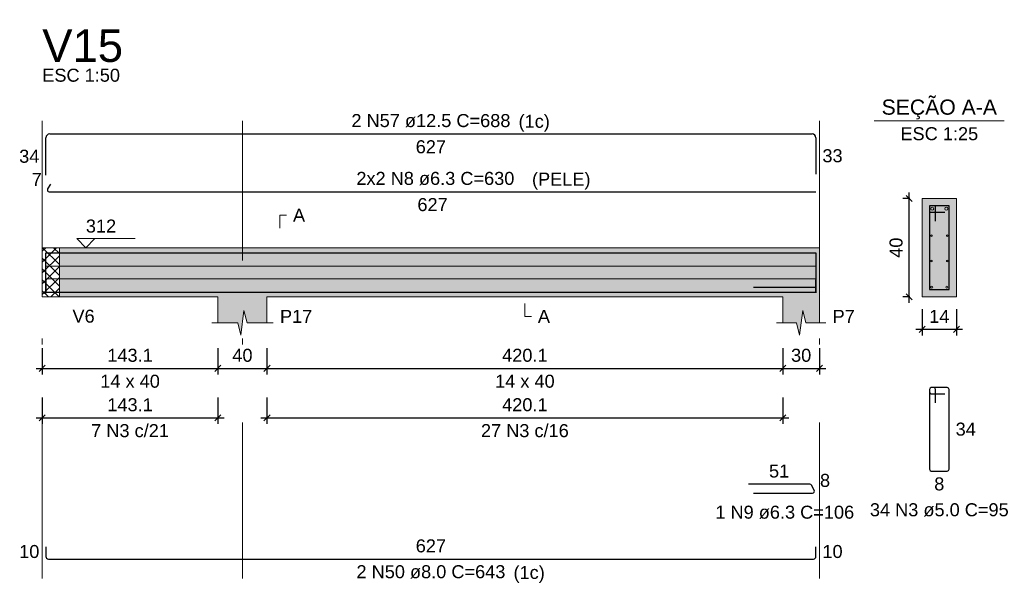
# Model space of a CAD drawing. Header units: millimetres. Extents: x 1852 to 2571, y -668 to -390.
# Tile 72 of 84: x 2505 to 2521, y -495 to -486. Entities that reach past the tile are written whole.
import ezdxf

# ---------------------------------------------------------------- set-up
doc = ezdxf.new("R2010")
doc.units = ezdxf.units.MM
doc.linetypes.add('DASHDOT', pattern=[25.4, 12.7, -6.35, 0, -6.35])
for name, color, linetype, lineweight in [('Descrição da armadura', 7, 'Continuous', 5), ('DT-Arm complementar', 5, 'Continuous', 5), ('DT-Barras na forma', 1, 'Continuous', 30), ('DT-Barras no corte', 5, 'Continuous', 5), ('DT-Barras rebatidas', 1, 'Continuous', 30), ('DT-Cotas', 9, 'Continuous', 5), ('DT-Forma', 5, 'Continuous', 5), ('DT-Hachura forma vigas', 252, 'Continuous', 5), ('DT-Hachura intersecção vigas', 9, 'Continuous', 5), ('DT-Hachura seção vigas', 252, 'Continuous', 5), ('DT-Pontilhado', 9, 'DASHDOT', 5), ('DT-Textos', 7, 'Continuous', 5), ('DT-Título', 250, 'Continuous', 20), ('Textos armaduras', 7, 'Continuous', 5)]:
    doc.layers.add(name, color=color, linetype=linetype, lineweight=lineweight)
doc.styles.add('ARIAL', font='arial.ttf')
doc.styles.get("Standard").update_dxf_attribs({"font": 'arial.ttf'})
doc.dimstyles.new('UM_25.000000', dxfattribs={"dimtxt": 0.18, "dimasz": 0.1, "dimexe": 0.1, "dimexo": 0.2, "dimgap": 0, "dimtad": 1, "dimtih": 1, "dimtoh": 1, "dimdec": 1, "dimlfac": 25, "dimzin": 0, "dimdsep": 46, "dimtxsty": 'Standard', "dimcen": 0.09, "dimdle": 0.1, "dimadec": 1, "dimazin": 2, "dimtfac": 1, "dimtdec": 4, "dimtofl": 0, "dimtmove": 0, "dimatfit": 3, "dimfxl": 1, "dimtolj": 1, "dimarcsym": 0})
doc.dimstyles.new('UM_50.000000', dxfattribs={"dimtxt": 0.18, "dimasz": 0.1, "dimexe": 0.1, "dimexo": 0.2, "dimgap": 0, "dimtad": 1, "dimtih": 1, "dimtoh": 1, "dimdec": 1, "dimlfac": 50, "dimzin": 0, "dimdsep": 46, "dimtxsty": 'Standard', "dimcen": 0.09, "dimdle": 0.1, "dimadec": 1, "dimazin": 2, "dimtfac": 1, "dimtdec": 4, "dimtofl": 0, "dimtmove": 0, "dimatfit": 3, "dimfxl": 1, "dimtolj": 1, "dimarcsym": 0})

# ---------------------------------------------------------------- blocks, each defined once
blk = doc.blocks.new('_Oblique')
at = {"color": 0, "linetype": 'ByBlock', "lineweight": -2}
blk.add_line((-0.5, -0.5), (0.5, 0.5), dxfattribs=at)
blk = doc.blocks.new('*D1814')
at = {"layer": 'DT-Cotas', "color": 0, "lineweight": -2, "transparency": 16777216}
for p, q in [((2505.452, -491.609), (2505.452, -492.039)), ((2508.313, -491.609), (2508.313, -492.039)), ((2505.352, -491.939), (2508.413, -491.939))]:
    blk.add_line(p, q, dxfattribs=at)
at = {"layer": 'DT-Cotas', "color": 0, "lineweight": -2, "transparency": 16777216, "xscale": 0.1, "yscale": 0.1, "zscale": 0.1, "rotation": 180}
blk.add_blockref('_Oblique', (2505.452, -491.939), dxfattribs=at)
at = {"layer": 'DT-Cotas', "color": 0, "lineweight": -2, "transparency": 16777216, "xscale": 0.1, "yscale": 0.1, "zscale": 0.1}
blk.add_blockref('_Oblique', (2508.313, -491.939), dxfattribs=at)
at = {"layer": 'DT-Cotas', "color": 7, "transparency": 16777216, "insert": (2506.882, -491.727), "char_height": 0.2118, "attachment_point": 5, "rotation": 0.0057, "style": 'ARIAL'}
blk.add_mtext('\\A1;143.1', dxfattribs=at)
blk = doc.blocks.new('*D1815')
at = {"layer": 'DT-Cotas', "color": 0, "lineweight": -2, "transparency": 16777216}
for p, q in [((2508.313, -491.609), (2508.313, -492.039)), ((2509.113, -491.609), (2509.113, -492.039)), ((2508.213, -491.939), (2509.213, -491.939))]:
    blk.add_line(p, q, dxfattribs=at)
at = {"layer": 'DT-Cotas', "color": 0, "lineweight": -2, "transparency": 16777216, "xscale": 0.1, "yscale": 0.1, "zscale": 0.1, "rotation": 180}
blk.add_blockref('_Oblique', (2508.313, -491.939), dxfattribs=at)
at = {"layer": 'DT-Cotas', "color": 0, "lineweight": -2, "transparency": 16777216, "xscale": 0.1, "yscale": 0.1, "zscale": 0.1}
blk.add_blockref('_Oblique', (2509.113, -491.939), dxfattribs=at)
at = {"layer": 'DT-Cotas', "color": 7, "transparency": 16777216, "insert": (2508.713, -491.727), "char_height": 0.2118, "attachment_point": 5, "rotation": 0.0057, "style": 'ARIAL'}
blk.add_mtext('\\A1;40', dxfattribs=at)
blk = doc.blocks.new('*D1816')
at = {"layer": 'DT-Cotas', "color": 0, "lineweight": -2, "transparency": 16777216}
for p, q in [((2509.113, -491.609), (2509.113, -492.039)), ((2517.515, -491.609), (2517.515, -492.039)), ((2509.013, -491.939), (2517.615, -491.939))]:
    blk.add_line(p, q, dxfattribs=at)
at = {"layer": 'DT-Cotas', "color": 0, "lineweight": -2, "transparency": 16777216, "xscale": 0.1, "yscale": 0.1, "zscale": 0.1, "rotation": 180}
blk.add_blockref('_Oblique', (2509.113, -491.939), dxfattribs=at)
at = {"layer": 'DT-Cotas', "color": 0, "lineweight": -2, "transparency": 16777216, "xscale": 0.1, "yscale": 0.1, "zscale": 0.1}
blk.add_blockref('_Oblique', (2517.515, -491.939), dxfattribs=at)
at = {"layer": 'DT-Cotas', "color": 7, "transparency": 16777216, "insert": (2513.314, -491.727), "char_height": 0.2118, "attachment_point": 5, "rotation": 0.0057, "style": 'ARIAL'}
blk.add_mtext('\\A1;420.1', dxfattribs=at)
blk = doc.blocks.new('*D1817')
at = {"layer": 'DT-Cotas', "color": 0, "lineweight": -2, "transparency": 16777216}
for p, q in [((2517.515, -491.609), (2517.515, -492.039)), ((2518.115, -491.609), (2518.115, -492.039)), ((2517.415, -491.939), (2518.215, -491.939))]:
    blk.add_line(p, q, dxfattribs=at)
at = {"layer": 'DT-Cotas', "color": 0, "lineweight": -2, "transparency": 16777216, "xscale": 0.1, "yscale": 0.1, "zscale": 0.1, "rotation": 180}
blk.add_blockref('_Oblique', (2517.515, -491.939), dxfattribs=at)
at = {"layer": 'DT-Cotas', "color": 0, "lineweight": -2, "transparency": 16777216, "xscale": 0.1, "yscale": 0.1, "zscale": 0.1}
blk.add_blockref('_Oblique', (2518.115, -491.939), dxfattribs=at)
at = {"layer": 'DT-Cotas', "color": 7, "transparency": 16777216, "insert": (2517.815, -491.727), "char_height": 0.2118, "attachment_point": 5, "rotation": 0.0057, "style": 'ARIAL'}
blk.add_mtext('\\A1;30', dxfattribs=at)
blk = doc.blocks.new('*D1818')
at = {"layer": 'DT-Cotas', "color": 0, "lineweight": -2, "transparency": 16777216}
for p, q in [((2505.452, -492.414), (2505.452, -492.844)), ((2508.313, -492.414), (2508.313, -492.844)), ((2505.352, -492.744), (2508.413, -492.744))]:
    blk.add_line(p, q, dxfattribs=at)
at = {"layer": 'DT-Cotas', "color": 0, "lineweight": -2, "transparency": 16777216, "xscale": 0.1, "yscale": 0.1, "zscale": 0.1, "rotation": 180}
blk.add_blockref('_Oblique', (2505.452, -492.744), dxfattribs=at)
at = {"layer": 'DT-Cotas', "color": 0, "lineweight": -2, "transparency": 16777216, "xscale": 0.1, "yscale": 0.1, "zscale": 0.1}
blk.add_blockref('_Oblique', (2508.313, -492.744), dxfattribs=at)
at = {"layer": 'DT-Cotas', "color": 7, "transparency": 16777216, "insert": (2506.882, -492.532), "char_height": 0.2118, "attachment_point": 5, "rotation": 0.0057, "style": 'ARIAL'}
blk.add_mtext('\\A1;143.1', dxfattribs=at)
blk = doc.blocks.new('*D1819')
at = {"layer": 'DT-Cotas', "color": 0, "lineweight": -2, "transparency": 16777216}
for p, q in [((2509.113, -492.414), (2509.113, -492.844)), ((2517.515, -492.414), (2517.515, -492.844)), ((2509.013, -492.744), (2517.615, -492.744))]:
    blk.add_line(p, q, dxfattribs=at)
at = {"layer": 'DT-Cotas', "color": 0, "lineweight": -2, "transparency": 16777216, "xscale": 0.1, "yscale": 0.1, "zscale": 0.1, "rotation": 180}
blk.add_blockref('_Oblique', (2509.113, -492.744), dxfattribs=at)
at = {"layer": 'DT-Cotas', "color": 0, "lineweight": -2, "transparency": 16777216, "xscale": 0.1, "yscale": 0.1, "zscale": 0.1}
blk.add_blockref('_Oblique', (2517.515, -492.744), dxfattribs=at)
at = {"layer": 'DT-Cotas', "color": 7, "transparency": 16777216, "insert": (2513.314, -492.532), "char_height": 0.2118, "attachment_point": 5, "rotation": 0.0057, "style": 'ARIAL'}
blk.add_mtext('\\A1;420.1', dxfattribs=at)
blk = doc.blocks.new('*D1820')
at = {"layer": 'DT-Cotas', "color": 0, "lineweight": -2, "transparency": 16777216}
for p, q in [((2519.585, -489.174), (2519.474, -489.174)), ((2519.574, -490.874), (2519.574, -489.074)), ((2519.585, -490.774), (2519.474, -490.774))]:
    blk.add_line(p, q, dxfattribs=at)
at = {"layer": 'DT-Cotas', "color": 0, "lineweight": -2, "transparency": 16777216, "xscale": 0.1, "yscale": 0.1, "zscale": 0.1}
for p, rotation in [((2519.574, -489.174), 90), ((2519.574, -490.774), 270)]:
    blk.add_blockref('_Oblique', p, dxfattribs=dict(at, rotation=rotation))
at = {"layer": 'DT-Cotas', "color": 7, "transparency": 16777216, "insert": (2519.362, -489.974), "char_height": 0.2118, "attachment_point": 5, "rotation": 90, "style": 'ARIAL'}
blk.add_mtext('\\A1;40', dxfattribs=at)
blk = doc.blocks.new('*D1821')
at = {"layer": 'DT-Cotas', "color": 0, "lineweight": -2, "transparency": 16777216}
for p, q in [((2519.785, -490.974), (2519.785, -491.403)), ((2520.345, -490.974), (2520.345, -491.403)), ((2519.685, -491.303), (2520.445, -491.303))]:
    blk.add_line(p, q, dxfattribs=at)
at = {"layer": 'DT-Cotas', "color": 0, "lineweight": -2, "transparency": 16777216, "xscale": 0.1, "yscale": 0.1, "zscale": 0.1, "rotation": 180}
blk.add_blockref('_Oblique', (2519.785, -491.303), dxfattribs=at)
at = {"layer": 'DT-Cotas', "color": 0, "lineweight": -2, "transparency": 16777216, "xscale": 0.1, "yscale": 0.1, "zscale": 0.1}
blk.add_blockref('_Oblique', (2520.345, -491.303), dxfattribs=at)
at = {"layer": 'DT-Cotas', "color": 7, "transparency": 16777216, "insert": (2520.065, -491.092), "char_height": 0.2118, "attachment_point": 5, "rotation": 0.0057, "style": 'ARIAL'}
blk.add_mtext('\\A1;14', dxfattribs=at)

msp = doc.modelspace()

# ---------------------------------------------------------------- hatches: boundary and pattern name
at = {"layer": 'DT-Hachura forma vigas', "linetype": 'Continuous'}
msp.add_hatch(color=256, dxfattribs=at).paths.add_polyline_path([(2518.1153, -491.1975), (2518.1153, -490.7739), (2518.1153, -489.9739), (2517.5153, -489.9739), (2509.1129, -489.9739), (2508.3129, -489.9739), (2505.7319, -489.9739), (2505.7319, -490.7739), (2508.3129, -490.7739), (2508.3129, -491.1975), (2508.6379, -491.1975), (2508.6879, -491.3975), (2508.7379, -490.9975), (2508.7879, -491.1975), (2509.1129, -491.1975), (2509.1129, -490.7739), (2517.5153, -490.7739), (2517.5153, -491.1975), (2517.7403, -491.1975), (2517.7903, -491.3975), (2517.8403, -490.9975), (2517.8903, -491.1975), (2518.1153, -491.1975)])
at = {"layer": 'DT-Hachura intersecção vigas', "linetype": 'Continuous'}
h = msp.add_hatch(dxfattribs=at)
h.set_pattern_fill('ANSI37', color=256, style=0)
h.set_pattern_definition([(45, (2476.7571, -1452.10592), (-0.088388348, 0.088388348), []), (135, (2476.7571, -1452.10592), (-0.088388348, -0.088388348), [])])
h.paths.add_polyline_path([(2505.4519, -490.7739), (2505.7319, -490.7739), (2505.7319, -489.9739), (2505.4519, -489.9739), (2505.4519, -490.7739)])
at = {"layer": 'DT-Hachura seção vigas', "linetype": 'Continuous'}
msp.add_hatch(color=256, dxfattribs=at).paths.add_polyline_path([(2519.7854, -490.7739), (2519.7854, -490.7739), (2520.3454, -490.7739), (2520.3454, -489.1739), (2519.7854, -489.1739), (2519.7854, -490.7739)])

# ---------------------------------------------------------------- linework, layer by layer
at = {"layer": 'DT-Arm complementar'}
for p, q in [((2505.5119, -490.2752), (2518.0553, -490.2752)), ((2505.5119, -490.4815), (2518.0553, -490.4815))]:
    msp.add_line(p, q, dxfattribs=at)
at = {"layer": 'DT-Barras na forma'}
for p, q in [((2520.0054, -489.2939), (2519.9054, -489.2939)), ((2519.9054, -489.2939), (2519.9054, -490.6539)), ((2520.2254, -489.2939), (2519.9054, -489.2939)), ((2519.9054, -489.2939), (2519.9054, -489.3939)), ((2520.0054, -489.5439), (2520.0054, -489.2939)), ((2520.2254, -490.6539), (2520.2254, -489.2939)), ((2519.9054, -489.3939), (2520.1554, -489.3939)), ((2518.0553, -490.6233), (2517.0406, -490.6233)), ((2519.9054, -490.6539), (2520.2254, -490.6539))]:
    msp.add_line(p, q, dxfattribs=at)
for points in [[(2505.5119, -490.7264), (2505.5119, -490.0564), (2518.0553, -490.0564), (2518.0553, -490.7095)], [(2505.5119, -490.4959), (2505.5119, -490.6959), (2518.0553, -490.6959), (2518.0553, -490.4959)]]:
    msp.add_lwpolyline(points, dxfattribs=at)
at = {"layer": 'DT-Barras no corte'}
for centre, radius in [((2519.9504, -489.3389), 0.025), ((2520.1804, -489.3389), 0.025), ((2519.938, -489.7765), 0.0126), ((2520.1928, -489.7765), 0.0126), ((2519.938, -490.1892), 0.0126), ((2520.1928, -490.1892), 0.0126), ((2519.9414, -490.6179), 0.016), ((2520.1894, -490.6179), 0.016)]:
    msp.add_circle(centre, radius, dxfattribs=at)
at = {"layer": 'DT-Barras rebatidas'}
for p, q in [((2505.5119, -488.7919), (2505.5119, -488.1844)), ((2505.5744, -488.1219), (2517.9928, -488.1219)), ((2518.0553, -488.1844), (2518.0553, -488.775)), ((2505.5843, -488.9377), (2505.5391, -489.0159)), ((2505.5664, -489.0631), (2518.0553, -489.0631)), ((2519.9754, -492.2506), (2519.9354, -492.2506)), ((2520.1954, -492.2506), (2519.9354, -492.2506)), ((2519.9054, -492.2806), (2519.9054, -493.5806)), ((2519.9054, -492.2806), (2519.9054, -492.3206)), ((2519.9354, -492.3506), (2520.1554, -492.3506)), ((2520.0054, -492.5006), (2520.0054, -492.2806)), ((2520.2254, -493.5806), (2520.2254, -492.2806)), ((2519.9354, -493.6106), (2520.1954, -493.6106)), ((2517.9545, -493.8248), (2516.958, -493.8248)), ((2518.028, -493.9206), (2517.9817, -493.8405)), ((2517.0406, -493.9678), (2518.0007, -493.9678)), ((2505.5119, -494.8429), (2505.5119, -495.0029)), ((2518.0553, -495.0029), (2518.0553, -494.8429)), ((2505.5519, -495.0429), (2518.0153, -495.0429))]:
    msp.add_line(p, q, dxfattribs=at)
for centre, radius, start, end in [((2505.5744, -488.1844), 0.0625, 90, 180), ((2517.9928, -488.1844), 0.0625, 0, 90), ((2505.5664, -489.0316), 0.0315, 150, 270), ((2519.9354, -492.2806), 0.03, 90, 180), ((2519.9354, -492.2806), 0.03, 90, 180), ((2519.9754, -492.2806), 0.03, 0, 90), ((2520.1954, -492.2806), 0.03, 0, 90), ((2519.9354, -492.3206), 0.03, 180, 270), ((2519.9354, -493.5806), 0.03, 180, 270), ((2520.1954, -493.5806), 0.03, 270, 0), ((2517.9545, -493.8563), 0.0315, 30, 90), ((2518.0007, -493.9363), 0.0315, 270, 30), ((2505.5519, -495.0029), 0.04, 180, 270), ((2518.0153, -495.0029), 0.04, 270, 0)]:
    msp.add_arc(centre, radius, start, end, dxfattribs=at)
at = {"layer": 'DT-Forma'}
for p, q in [((2520.3454, -489.1739), (2519.7854, -489.1739)), ((2519.7854, -489.1739), (2519.7854, -489.1739)), ((2519.7854, -489.1739), (2519.7854, -490.7739)), ((2520.3454, -490.7739), (2520.3454, -489.1739)), ((2520.3454, -489.1739), (2520.3454, -489.1739)), ((2505.4519, -489.9739), (2505.7319, -489.9739)), ((2505.7319, -489.9739), (2508.3129, -489.9739)), ((2508.3129, -489.9739), (2509.1129, -489.9739)), ((2509.1129, -489.9739), (2517.5153, -489.9739)), ((2517.5153, -489.9739), (2518.1153, -489.9739)), ((2505.4519, -490.7739), (2505.7319, -490.7739)), ((2505.7319, -490.7739), (2508.3129, -490.7739)), ((2508.3129, -490.7739), (2508.3129, -491.1975)), ((2509.1129, -491.1975), (2509.1129, -490.7739)), ((2509.1129, -490.7739), (2517.5153, -490.7739)), ((2517.5153, -490.7739), (2517.5153, -491.1975)), ((2518.1153, -491.1975), (2518.1153, -490.7739)), ((2519.7854, -490.7739), (2520.3454, -490.7739)), ((2519.7854, -490.7739), (2519.7854, -490.7739)), ((2520.3454, -490.7739), (2520.3454, -490.7739)), ((2508.6879, -491.3975), (2508.7379, -490.9975)), ((2508.7379, -490.9975), (2508.7879, -491.1975)), ((2517.7903, -491.3975), (2517.8403, -490.9975)), ((2517.8403, -490.9975), (2517.8903, -491.1975)), ((2508.2129, -491.1975), (2508.6379, -491.1975)), ((2508.6379, -491.1975), (2508.6879, -491.3975)), ((2508.7879, -491.1975), (2509.2129, -491.1975)), ((2517.4153, -491.1975), (2517.7403, -491.1975)), ((2517.7403, -491.1975), (2517.7903, -491.3975)), ((2517.8903, -491.1975), (2518.2153, -491.1975))]:
    msp.add_line(p, q, dxfattribs=at)
at = {"layer": 'DT-Forma', "linetype": 'Continuous'}
for p, q in [((2505.4519, -490.7739), (2505.4519, -489.9739)), ((2518.1153, -489.9739), (2518.1153, -490.7739))]:
    msp.add_line(p, q, dxfattribs=at)
at = {"layer": 'DT-Pontilhado', "ltscale": 0.2}
for p, q in [((2505.4519, -495.3606), (2505.4519, -487.9101)), ((2505.4519, -495.3606), (2505.4519, -487.9101)), ((2508.7129, -495.3606), (2508.7129, -487.9101)), ((2518.1153, -495.3606), (2518.1153, -487.9101)), ((2505.7319, -489.9739), (2505.7319, -490.7739))]:
    msp.add_line(p, q, dxfattribs=at)
at = {"layer": 'DT-Textos'}
msp.add_line((2519.0064, -487.909), (2521.1244, -487.909), dxfattribs=at)
for points in [[(2509.3247, -489.6562), (2509.3247, -489.4444), (2509.4306, -489.4444)], [(2506.3102, -489.8256), (2506.1619, -489.9739), (2506.0136, -489.8256), (2506.9667, -489.8256)], [(2513.3141, -490.8798), (2513.3141, -491.0916), (2513.42, -491.0916)]]:
    msp.add_lwpolyline(points, dxfattribs=at)

# ---------------------------------------------------------------- texts
at = {"layer": 'Descrição da armadura', "linetype": 'Continuous', "char_height": 0.2118, "attachment_point": 8, "line_spacing_factor": 0.798, "style": 'ARIAL'}
for s, insert, width in [('2 N57 ø12.5 C=688', (2511.7836, -488.016), 5.194653), ('2x2 N8 ø6.3 C=630', (2511.856, -488.9572), 5.161339), ('7 N3 c/21', (2506.8824, -493.0613), 2.539389), ('27 N3 c/16', (2513.3141, -493.0613), 2.869342), ('1 N9 ø6.3 C=106', (2517.5479, -494.3914), 4.534748), ('34 N3 ø5.0 C=95', (2520.0654, -494.3519), 4.534748), ('2 N50 ø8.0 C=643', (2511.7836, -495.3606), 4.8647)]:
    msp.add_mtext(s, dxfattribs=dict(at, insert=insert, width=width))
at = {"layer": 'DT-Textos', "line_spacing_factor": 0.798, "style": 'ARIAL'}
for s, insert, char_height, attachment_point in [('ESC 1:50', (2505.4519, -487.2747), 0.2118, 7), ('SEÇÃO A-A', (2520.0651, -487.8849), 0.2471, 8), ('(1c)', (2513.2111, -488.0859), 0.2118, 7), ('ESC 1:25', (2520.0654, -488.2267), 0.2118, 8), ('A', (2509.5365, -489.5503), 0.2118, 7), ('312', (2506.1619, -489.7303), 0.2118, 7), ('V6', (2505.9437, -491.1975), 0.2118, 7), ('P17', (2509.3247, -491.1975), 0.2118, 7), ('A', (2513.5259, -491.1975), 0.2118, 7), ('P7', (2518.3271, -491.1975), 0.2118, 7), ('14 x 40', (2506.8824, -492.2565), 0.2118, 8), ('14 x 40', (2513.3141, -492.2565), 0.2118, 8), ('(1c)', (2513.1291, -495.4309), 0.2118, 7)]:
    msp.add_mtext(s, dxfattribs=dict(at, insert=insert, char_height=char_height, attachment_point=attachment_point))
at = {"layer": 'DT-Textos', "linetype": 'Continuous', "insert": (2513.4301, -489.0269), "char_height": 0.2118, "attachment_point": 7, "line_spacing_factor": 0.798, "style": 'ARIAL'}
msp.add_mtext('(PELE)', dxfattribs=at)
at = {"layer": 'DT-Título', "insert": (2505.4519, -486.957), "char_height": 0.5295, "width": 4.509807, "attachment_point": 7, "line_spacing_factor": 0.798, "style": 'ARIAL'}
msp.add_mtext('V15', dxfattribs=at)
at = {"layer": 'Textos armaduras', "linetype": 'Continuous', "char_height": 0.2118, "attachment_point": 7, "line_spacing_factor": 0.798, "style": 'ARIAL'}
for s, insert, width in [('627', (2511.5361, -488.4396), 0.989858), ('34', (2505.076, -488.5941), 0.659905), ('33', (2518.1612, -488.5856), 0.659905), ('7', (2505.2798, -488.9675), 0.329953), ('627', (2511.5634, -489.3808), 0.989858), ('34', (2520.3313, -493.0365), 0.659905), ('51', (2517.2913, -493.7189), 0.659905), ('8', (2518.1218, -493.8713), 0.329953), ('8', (2519.9829, -493.9283), 0.329953), ('627', (2511.5361, -494.937), 0.989858), ('10', (2505.076, -495.0288), 0.659905), ('10', (2518.1612, -495.0288), 0.659905)]:
    msp.add_mtext(s, dxfattribs=dict(at, insert=insert, width=width))

# ---------------------------------------------------------------- dimensions: what is measured, and where the dimension line sits
at = {"layer": 'DT-Cotas'}
dim = msp.add_linear_dim(base=(2519.5736, -489.1739), p1=(2519.7854, -490.7739), p2=(2519.7854, -489.1739), angle=90, dimstyle='UM_25.000000', override={"dimtxt": 0.2118, "dimasz": 0.1, "dimexe": 0.1, "dimexo": 0.2, "dimtad": 1, "dimtih": 0, "dimtoh": 0, "dimdec": 1, "dimlfac": 25, "dimzin": 8, "dimtxsty": 'ARIAL', "dimblk": 'Oblique', "dimblk1": 'Oblique', "dimblk2": 'Oblique', "dimsah": 1, "dimdle": 0.1, "dimse1": 0, "dimse2": 0, "dimclrt": 7, "dimadec": 1, "dimazin": 3, "dimtmove": 2, "dimldrblk": 'Oblique'}, dxfattribs=at)
dim.commit()
dim.dimension.update_dxf_attribs({"geometry": '*D1820', "text_midpoint": (2519.3618, -489.9739), "dimtype": 160, "text_rotation": 90})
for base, p1, p2, dimstyle, override, picture, middle, turn in [((2520.3454, -491.3034), (2519.7854, -490.7739), (2520.3454, -490.7739), 'UM_25.000000', {"dimtxt": 0.2118, "dimasz": 0.1, "dimexe": 0.1, "dimexo": 0.2, "dimtad": 1, "dimtih": 0, "dimtoh": 0, "dimdec": 1, "dimlfac": 25, "dimzin": 8, "dimtxsty": 'ARIAL', "dimblk": 'Oblique', "dimblk1": 'Oblique', "dimblk2": 'Oblique', "dimsah": 1, "dimdle": 0.1, "dimse1": 0, "dimse2": 0, "dimclrt": 7, "dimadec": 1, "dimazin": 3, "dimtmove": 2, "dimldrblk": 'Oblique'}, '*D1821', (2520.0654, -491.0916), 0.00573), ((2508.3128530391, -491.9387806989), (2505.4518530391, -491.4092806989), (2508.3128530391, -491.4092806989), 'UM_50.000000', {"dimtxt": 0.2118, "dimasz": 0.1, "dimexe": 0.1, "dimexo": 0.2, "dimtad": 1, "dimtih": 0, "dimtoh": 0, "dimdec": 1, "dimlfac": 50, "dimzin": 8, "dimtxsty": 'ARIAL', "dimblk": 'Oblique', "dimblk1": 'Oblique', "dimblk2": 'Oblique', "dimsah": 1, "dimdle": 0.1, "dimse1": 0, "dimse2": 0, "dimclrt": 7, "dimadec": 1, "dimazin": 3, "dimtmove": 2, "dimldrblk": 'Oblique'}, '*D1814', (2506.8823530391, -491.7269806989), 0.005729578), ((2509.1129, -491.9388), (2508.3129, -491.4093), (2509.1129, -491.4093), 'UM_50.000000', {"dimtxt": 0.2118, "dimasz": 0.1, "dimexe": 0.1, "dimexo": 0.2, "dimtad": 1, "dimtih": 0, "dimtoh": 0, "dimdec": 1, "dimlfac": 50, "dimzin": 8, "dimtxsty": 'ARIAL', "dimblk": 'Oblique', "dimblk1": 'Oblique', "dimblk2": 'Oblique', "dimsah": 1, "dimdle": 0.1, "dimse1": 0, "dimse2": 0, "dimclrt": 7, "dimadec": 1, "dimazin": 3, "dimtmove": 2, "dimldrblk": 'Oblique'}, '*D1815', (2508.7129, -491.727), 0.00573), ((2517.5153, -491.9388), (2509.1129, -491.4093), (2517.5153, -491.4093), 'UM_50.000000', {"dimtxt": 0.2118, "dimasz": 0.1, "dimexe": 0.1, "dimexo": 0.2, "dimtad": 1, "dimtih": 0, "dimtoh": 0, "dimdec": 1, "dimlfac": 50, "dimzin": 8, "dimtxsty": 'ARIAL', "dimblk": 'Oblique', "dimblk1": 'Oblique', "dimblk2": 'Oblique', "dimsah": 1, "dimdle": 0.1, "dimse1": 0, "dimse2": 0, "dimclrt": 7, "dimadec": 1, "dimazin": 3, "dimtmove": 2, "dimldrblk": 'Oblique'}, '*D1816', (2513.3141, -491.727), 0.00573), ((2518.1153, -491.9388), (2517.5153, -491.4093), (2518.1153, -491.4093), 'UM_50.000000', {"dimtxt": 0.2118, "dimasz": 0.1, "dimexe": 0.1, "dimexo": 0.2, "dimtad": 1, "dimtih": 0, "dimtoh": 0, "dimdec": 1, "dimlfac": 50, "dimzin": 8, "dimtxsty": 'ARIAL', "dimblk": 'Oblique', "dimblk1": 'Oblique', "dimblk2": 'Oblique', "dimsah": 1, "dimdle": 0.1, "dimse1": 0, "dimse2": 0, "dimclrt": 7, "dimadec": 1, "dimazin": 3, "dimtmove": 2, "dimldrblk": 'Oblique'}, '*D1817', (2517.8153, -491.727), 0.00573), ((2508.3128530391, -492.7436206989), (2505.4518530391, -492.2141206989), (2508.3128530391, -492.2141206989), 'UM_50.000000', {"dimtxt": 0.2118, "dimasz": 0.1, "dimexe": 0.1, "dimexo": 0.2, "dimtad": 1, "dimtih": 0, "dimtoh": 0, "dimdec": 1, "dimlfac": 50, "dimzin": 8, "dimtxsty": 'ARIAL', "dimblk": 'Oblique', "dimblk1": 'Oblique', "dimblk2": 'Oblique', "dimsah": 1, "dimdle": 0.1, "dimse1": 0, "dimse2": 0, "dimclrt": 7, "dimadec": 1, "dimazin": 3, "dimtmove": 2, "dimldrblk": 'Oblique'}, '*D1818', (2506.8823530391, -492.5318206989), 0.005729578), ((2517.5153, -492.7436), (2509.1129, -492.2141), (2517.5153, -492.2141), 'UM_50.000000', {"dimtxt": 0.2118, "dimasz": 0.1, "dimexe": 0.1, "dimexo": 0.2, "dimtad": 1, "dimtih": 0, "dimtoh": 0, "dimdec": 1, "dimlfac": 50, "dimzin": 8, "dimtxsty": 'ARIAL', "dimblk": 'Oblique', "dimblk1": 'Oblique', "dimblk2": 'Oblique', "dimsah": 1, "dimdle": 0.1, "dimse1": 0, "dimse2": 0, "dimclrt": 7, "dimadec": 1, "dimazin": 3, "dimtmove": 2, "dimldrblk": 'Oblique'}, '*D1819', (2513.3141, -492.5318), 0.00573)]:
    dim = msp.add_linear_dim(base=base, p1=p1, p2=p2, dimstyle=dimstyle, override=override, dxfattribs=at)
    dim.commit()
    dim.dimension.update_dxf_attribs({"geometry": picture, "text_midpoint": middle, "dimtype": 160, "text_rotation": turn})

doc.saveas('drawing.dxf')
